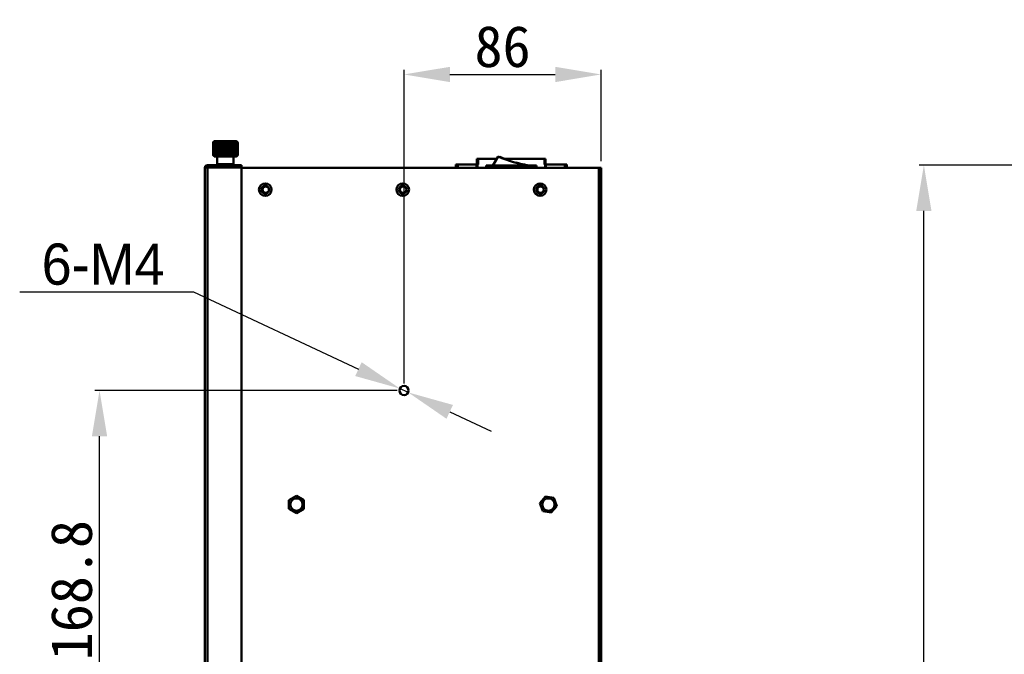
# Model space of a CAD drawing. Header units: millimetres. Extents: x 6596 to 7860, y -415 to 716.
# Tile 8 of 56: x 6596 to 7026, y 107 to 384. Entities that reach past the tile are written whole.
import ezdxf

# ---------------------------------------------------------------- set-up
doc = ezdxf.new("R2010")
doc.units = ezdxf.units.MM
doc.header["$LTSCALE"] = 81.675
doc.header["$PDMODE"] = 3
doc.header["$PDSIZE"] = 8
doc.layers.get('0').update_dxf_attribs({"linetype": 'CONTINUOUS'})
doc.layers.get('Defpoints').update_dxf_attribs({"linetype": 'CONTINUOUS'})
doc.layers.add('标注', color=4, linetype='CONTINUOUS', lineweight=13)
doc.layers.add('标注 @ 1', color=4, linetype='CONTINUOUS', lineweight=13)
doc.styles.get("Standard").update_dxf_attribs({"font": 'simfang_0.ttf'})
doc.dimstyles.new('18', dxfattribs={"dimscale": 0, "dimtxt": 18, "dimasz": 20, "dimexe": 2, "dimexo": 3, "dimgap": 3, "dimtad": 1, "dimtoh": 1, "dimdec": 1, "dimdsep": 46, "dimtxsty": 'Standard', "dimcen": 2.5, "dimclrd": 256, "dimclre": 4, "dimclrt": 256, "dimadec": 0, "dimazin": 0, "dimtfac": 1, "dimtdec": 1, "dimtmove": 0, "dimatfit": 3, "dimfxl": 5, "dimlwd": 25, "dimlwe": 25, "dimarcsym": 1})

# ---------------------------------------------------------------- blocks, each defined once
blk = doc.blocks.new('*D93')
at = {"layer": 'Defpoints', "color": 0, "transparency": 16777216}
for p in [(6631.26, 221.72), (6764.24, 221.72), (6764.24, 52.92)]:
    blk.add_point(p, dxfattribs=at)
at = {"layer": '标注', "color": 4, "linetype": 'Continuous', "lineweight": 25, "transparency": 16777216}
for p, q in [((6761.24, 221.72), (6629.26, 221.72)), ((6761.24, 52.92), (6629.26, 52.92))]:
    blk.add_line(p, q, dxfattribs=at)
at = {"layer": '标注', "linetype": 'Continuous', "lineweight": 25, "transparency": 16777216}
blk.add_line((6631.26, 72.92), (6631.26, 201.72), dxfattribs=at)
at = {"layer": '标注', "transparency": 16777216}
for points in [[(6627.93, 201.72), (6634.59, 201.72), (6631.26, 221.72)], [(6627.93, 72.92), (6634.59, 72.92), (6631.26, 52.92)]]:
    blk.add_solid(points, dxfattribs=at)
at = {"layer": '标注', "transparency": 16777216, "insert": (6619.1, 134.55), "char_height": 18, "attachment_point": 5, "rotation": 90}
blk.add_mtext('168.8', dxfattribs=at)
blk = doc.blocks.new('*D95')
at = {"layer": 'Defpoints', "color": 0, "transparency": 16777216}
for p in [(6762.43, 222.57), (6766.05, 220.88)]:
    blk.add_point(p, dxfattribs=at)
at = {"layer": '标注', "linetype": 'Continuous', "lineweight": 25, "transparency": 16777216}
for p, q in [((6596.41, 264.77), (6672.27, 264.77)), ((6672.27, 264.77), (6744.31, 231.05)), ((6766.05, 220.88), (6762.43, 222.57)), ((6784.16, 212.4), (6802.28, 203.92))]:
    blk.add_line(p, q, dxfattribs=at)
at = {"layer": '标注', "transparency": 16777216}
for points in [[(6745.73, 234.07), (6742.9, 228.03), (6762.43, 222.57)], [(6785.58, 215.42), (6782.75, 209.38), (6766.05, 220.88)]]:
    blk.add_solid(points, dxfattribs=at)
at = {"layer": '标注', "transparency": 16777216, "insert": (6632.84, 276.77), "char_height": 18, "attachment_point": 5}
blk.add_mtext('{\\fGulim|b0|i0|c134|p0;6-M4}', dxfattribs=at)
blk = doc.blocks.new('*D96')
at = {"layer": 'Defpoints', "color": 0, "transparency": 16777216}
for p in [(6850.24, 359.72), (6850.24, 318.92), (6764.24, 221.72)]:
    blk.add_point(p, dxfattribs=at)
at = {"layer": '标注', "color": 4, "linetype": 'Continuous', "lineweight": 25, "transparency": 16777216}
for p, q in [((6764.24, 224.72), (6764.24, 361.72)), ((6850.24, 321.92), (6850.24, 361.72))]:
    blk.add_line(p, q, dxfattribs=at)
at = {"layer": '标注', "linetype": 'Continuous', "lineweight": 25, "transparency": 16777216}
blk.add_line((6784.24, 359.72), (6830.24, 359.72), dxfattribs=at)
at = {"layer": '标注', "transparency": 16777216}
for points in [[(6784.24, 363.05), (6784.24, 356.38), (6764.24, 359.72)], [(6830.24, 363.05), (6830.24, 356.38), (6850.24, 359.72)]]:
    blk.add_solid(points, dxfattribs=at)
at = {"layer": '标注', "transparency": 16777216, "insert": (6807.24, 371.82), "char_height": 18, "attachment_point": 5}
blk.add_mtext('86', dxfattribs=at)
blk = doc.blocks.new('*D98')
at = {"layer": 'Defpoints', "color": 0, "transparency": 16777216}
for p in [(6991.2, 320.12), (7062.22, 320.12), (7034.87, -131.88)]:
    blk.add_point(p, dxfattribs=at)
at = {"layer": '标注', "color": 4, "linetype": 'Continuous', "lineweight": 25, "transparency": 16777216}
for p, q in [((7059.22, 320.12), (6989.2, 320.12)), ((7031.87, -131.88), (6989.2, -131.88))]:
    blk.add_line(p, q, dxfattribs=at)
at = {"layer": '标注', "linetype": 'Continuous', "lineweight": 25, "transparency": 16777216}
blk.add_line((6991.2, -111.88), (6991.2, 300.12), dxfattribs=at)
at = {"layer": '标注', "transparency": 16777216}
for points in [[(6987.86, 300.12), (6994.53, 300.12), (6991.2, 320.12)], [(6987.86, -111.88), (6994.53, -111.88), (6991.2, -131.88)]]:
    blk.add_solid(points, dxfattribs=at)
at = {"layer": '标注', "transparency": 16777216, "insert": (6979.09, 72.31), "char_height": 18, "attachment_point": 5, "rotation": 90}
blk.add_mtext('452', dxfattribs=at)

msp = doc.modelspace()

# ---------------------------------------------------------------- linework, layer by layer
at = {"linetype": 'Continuous', "lineweight": 50}
for p, q in [((6680.93, 330.11), (6680.87, 330.05)), ((6680.93, 330.11), (6680.87, 330.05)), ((6680.87, 324.45), (6680.87, 330.05)), ((6680.91, 330.05), (6680.87, 330.05)), ((6680.91, 330.05), (6680.91, 324.45)), ((6681, 324.45), (6681, 330.05)), ((6681.11, 330.05), (6681, 330.05)), ((6681.11, 330.05), (6681.11, 324.45)), ((6681.3, 330.49), (6681.22, 330.41)), ((6681.3, 330.49), (6681.22, 330.41)), ((6681.6, 330.49), (6681.28, 330.05)), ((6681.28, 324.45), (6681.28, 330.05)), ((6681.47, 330.05), (6681.28, 330.05)), ((6681.37, 330.55), (6681.3, 330.49)), ((6681.38, 330.49), (6681.31, 330.41)), ((6681.38, 330.49), (6681.31, 330.41)), ((6691.11, 330.55), (6681.37, 330.55)), ((6681.47, 330.05), (6681.47, 324.45)), ((6681.96, 330.49), (6681.72, 330.05)), ((6681.72, 324.45), (6681.72, 330.05)), ((6681.97, 330.05), (6681.72, 330.05)), ((6681.97, 330.05), (6681.97, 324.45)), ((6682.46, 330.49), (6682.29, 330.05)), ((6682.29, 324.45), (6682.29, 330.05)), ((6682.6, 330.05), (6682.29, 330.05)), ((6682.6, 330.05), (6682.6, 324.45)), ((6682.98, 324.45), (6682.98, 330.05)), ((6683.34, 330.05), (6682.98, 330.05)), ((6683.34, 330.05), (6683.34, 324.45)), ((6683.77, 324.02), (6683.77, 330.49)), ((6684.17, 330.05), (6683.77, 330.05)), ((6684.17, 330.05), (6684.55, 330.49)), ((6684.17, 330.05), (6684.17, 324.45)), ((6684.55, 324.02), (6684.55, 330.49)), ((6684.64, 324.45), (6684.64, 330.05)), ((6685.06, 330.05), (6684.64, 330.05)), ((6685.06, 330.05), (6685.38, 330.49)), ((6685.06, 330.05), (6685.06, 324.45)), ((6685.38, 324.02), (6685.38, 330.49)), ((6685.38, 330.49), (6685.55, 330.05)), ((6685.55, 324.45), (6685.55, 330.05)), ((6685.99, 330.05), (6685.55, 330.05)), ((6685.99, 330.05), (6686.24, 330.49)), ((6685.99, 330.05), (6685.99, 324.45)), ((6686.24, 324.02), (6686.24, 330.49)), ((6686.24, 330.49), (6686.49, 330.05)), ((6686.49, 324.45), (6686.49, 330.05)), ((6686.92, 330.05), (6686.49, 330.05)), ((6686.92, 330.05), (6687.09, 330.49)), ((6686.92, 330.05), (6686.92, 324.45)), ((6687.09, 324.02), (6687.09, 330.49)), ((6687.09, 330.49), (6687.41, 330.05)), ((6687.41, 324.45), (6687.41, 330.05)), ((6687.84, 330.05), (6687.41, 330.05)), ((6687.84, 330.05), (6687.84, 324.45)), ((6687.93, 324.02), (6687.93, 330.49)), ((6687.93, 330.49), (6688.31, 330.05)), ((6688.31, 324.45), (6688.31, 330.05)), ((6688.7, 330.05), (6688.31, 330.05)), ((6688.7, 324.02), (6688.7, 330.49)), ((6689.13, 324.45), (6689.13, 330.05)), ((6689.5, 330.05), (6689.13, 330.05)), ((6689.5, 330.05), (6689.5, 324.45)), ((6689.88, 324.45), (6689.88, 330.05)), ((6690.19, 330.05), (6689.88, 330.05)), ((6690.19, 330.05), (6690.02, 330.49)), ((6690.19, 330.05), (6690.19, 324.45)), ((6690.76, 330.05), (6690.51, 330.49)), ((6690.51, 324.45), (6690.51, 330.05)), ((6690.76, 330.05), (6690.51, 330.05)), ((6690.76, 330.05), (6690.76, 324.45)), ((6691.19, 330.05), (6690.87, 330.49)), ((6691.01, 324.45), (6691.01, 330.05)), ((6691.19, 330.05), (6691.01, 330.05)), ((6691.16, 330.41), (6691.1, 330.49)), ((6691.16, 330.41), (6691.1, 330.49)), ((6691.11, 330.55), (6691.17, 330.49)), ((6691.19, 330.05), (6691.19, 324.45)), ((6691.36, 324.45), (6691.36, 330.05)), ((6691.48, 330.05), (6691.36, 330.05)), ((6691.48, 330.05), (6691.48, 324.45)), ((6691.6, 330.05), (6691.55, 330.11)), ((6691.6, 330.05), (6691.55, 330.11)), ((6691.56, 324.45), (6691.56, 330.05)), ((6691.6, 330.05), (6691.56, 330.05)), ((6691.6, 330.05), (6691.6, 324.45)), ((6680.87, 324.45), (6680.91, 324.45)), ((6681, 324.45), (6681.11, 324.45)), ((6681.37, 324.03), (6681, 324.45)), ((6681.28, 324.45), (6681.47, 324.45)), ((6681.6, 324.02), (6681.28, 324.45)), ((6681.3, 324.02), (6681.37, 323.95)), ((6681.38, 324.02), (6681.37, 324.03)), ((6681.37, 323.95), (6691.11, 323.95)), ((6681.72, 324.45), (6681.97, 324.45)), ((6681.96, 324.02), (6681.72, 324.45)), ((6682.29, 324.45), (6682.6, 324.45)), ((6682.46, 324.02), (6682.29, 324.45)), ((6682.69, 320.52), (6682.69, 323.95)), ((6682.98, 324.45), (6683.34, 324.45)), ((6683.77, 324.45), (6684.17, 324.45)), ((6684.17, 324.45), (6684.55, 324.02)), ((6684.64, 324.45), (6685.06, 324.45)), ((6685.06, 324.45), (6685.38, 324.02)), ((6685.38, 324.02), (6685.55, 324.45)), ((6685.55, 324.45), (6685.99, 324.45)), ((6685.99, 324.45), (6686.24, 324.02)), ((6686.24, 324.02), (6686.49, 324.45)), ((6686.49, 324.45), (6686.92, 324.45)), ((6686.92, 324.45), (6687.09, 324.02)), ((6687.09, 324.02), (6687.41, 324.45)), ((6687.41, 324.45), (6687.84, 324.45)), ((6687.93, 324.02), (6688.31, 324.45)), ((6688.31, 324.45), (6688.7, 324.45)), ((6689.13, 324.45), (6689.5, 324.45)), ((6689.79, 320.52), (6689.79, 323.95)), ((6689.88, 324.45), (6690.19, 324.45)), ((6690.19, 324.45), (6690.02, 324.02)), ((6690.51, 324.45), (6690.76, 324.45)), ((6690.76, 324.45), (6690.51, 324.02)), ((6691.19, 324.45), (6690.87, 324.02)), ((6691.01, 324.45), (6691.19, 324.45)), ((6691.11, 324.03), (6691.1, 324.02)), ((6691.48, 324.45), (6691.11, 324.03)), ((6691.17, 324.02), (6691.11, 323.95)), ((6691.36, 324.45), (6691.48, 324.45)), ((6691.56, 324.45), (6691.6, 324.45)), ((6796.04, 320.42), (6796.04, 322.92)), ((6804.77, 322.92), (6796.04, 322.92)), ((6796.54, 322.92), (6796.54, 320.42)), ((6803.04, 319.92), (6805.35, 323.92)), ((6806.08, 323.71), (6806.05, 323.64)), ((6826.04, 322.92), (6807.99, 322.92)), ((6825.54, 320.42), (6825.54, 322.92)), ((6826.04, 322.92), (6826.04, 320.42)), ((6677.24, -102.58), (6677.24, 318.92)), ((6678.21, 319.1), (6678.44, 319.12)), ((6678.44, 320.12), (6678.44, 319.12)), ((6693.24, 320.12), (6678.44, 320.12)), ((6678.44, 319.12), (6678.44, -102.58)), ((6693.24, 319.12), (6678.44, 319.12)), ((6682.49, 320.32), (6682.69, 320.52)), ((6682.49, 320.12), (6682.49, 320.32)), ((6689.99, 320.32), (6682.49, 320.32)), ((6682.69, 320.52), (6689.79, 320.52)), ((6689.99, 320.32), (6689.79, 320.52)), ((6689.99, 320.12), (6689.99, 320.32)), ((6693.24, 320.12), (6693.24, 319.12)), ((6693.24, 319.12), (6693.24, -100.58)), ((6693.24, 318.92), (6850.24, 318.92)), ((6786.78, 318.92), (6786.78, 320.42)), ((6786.78, 320.42), (6796.54, 320.42)), ((6787.66, 320.42), (6787.66, 318.92)), ((6795.89, 318.92), (6795.89, 320.42)), ((6796.24, 320.42), (6796.24, 318.92)), ((6800.04, 319.92), (6800.04, 318.92)), ((6822.04, 319.92), (6800.04, 319.92)), ((6810.07, 322.16), (6810.04, 322.07)), ((6813, 321.27), (6812.97, 321.17)), ((6813.24, 321.2), (6813, 321.27)), ((6813.24, 321.2), (6813.22, 321.11)), ((6813.97, 321.02), (6813.94, 320.92)), ((6815.05, 320.76), (6815.04, 320.69)), ((6816.12, 320.53), (6816.1, 320.43)), ((6816.86, 320.38), (6816.84, 320.28)), ((6817.13, 320.33), (6816.86, 320.38)), ((6817.13, 320.33), (6817.11, 320.24)), ((6822.04, 319.92), (6822.04, 318.92)), ((6835.3, 320.42), (6825.54, 320.42)), ((6825.83, 318.92), (6825.83, 320.42)), ((6826.18, 320.42), (6826.18, 318.92)), ((6834.42, 318.92), (6834.42, 320.42)), ((6835.3, 318.92), (6835.3, 320.42)), ((6849.24, -102.58), (6849.24, 318.92)), ((6850.24, 318.92), (6850.24, -103.67)), ((6717.24, 175.68), (6713.99, 173.8)), ((6713.99, 173.8), (6713.99, 170.05)), ((6720.49, 173.8), (6717.24, 175.68)), ((6720.49, 170.05), (6720.49, 173.8)), ((6825.97, 175.45), (6823.54, 172.59)), ((6823.54, 172.59), (6824.81, 169.06)), ((6829.66, 174.79), (6825.97, 175.45)), ((6830.93, 171.26), (6829.66, 174.79)), ((6713.99, 170.05), (6717.24, 168.17)), ((6717.24, 168.17), (6720.49, 170.05)), ((6824.81, 169.06), (6828.51, 168.39)), ((6828.51, 168.39), (6830.93, 171.26))]:
    msp.add_line(p, q, dxfattribs=at)
for centre, radius in [((6703.64, 309.42), 2.75), ((6703.64, 309.42), 1.75), ((6703.84, 309.42), 1.4), ((6763.64, 309.42), 2.75), ((6763.64, 309.42), 1.75), ((6763.84, 309.42), 1.4), ((6823.64, 309.42), 2.75), ((6823.64, 309.42), 1.75), ((6823.84, 309.42), 1.4), ((6764.24, 221.72), 2), ((6717.24, 171.92), 2.7), ((6827.24, 171.92), 2.7)]:
    msp.add_circle(centre, radius, dxfattribs=at)
for centre, radius, start, end in [((6715.67, 293.31), 50.58, 132.6824, 133.4047), ((6715.43, 296.39), 48.24, 135.1534, 135.6526), ((6716.08, 299.82), 46.31, 138.655, 139.2419), ((6716.03, 291.36), 52.12, 131.3464, 132.0655), ((6716.45, 290.69), 52.66, 130.9118, 131.6295), ((6716.89, 291.36), 52.12, 131.3464, 132.0655), ((6717.36, 293.31), 50.58, 132.6824, 133.4047), ((6771.89, 312.69), 90.59, 168.6674, 168.9479), ((6718, 296.28), 48.39, 135.0189, 135.7427), ((6595.73, 312.69), 90.59, 11.0521, 11.3326), ((6780.24, 312), 94.15, 168.6728, 168.9428), ((6654.48, 296.28), 48.39, 44.2576, 44.9815), ((6597.09, 312), 94.15, 11.0572, 11.3272), ((6655.12, 293.31), 50.58, 46.5957, 47.3179), ((6655.59, 291.36), 52.12, 47.9349, 48.654), ((6656.02, 290.69), 52.66, 48.3709, 49.0886), ((6656.45, 291.36), 52.12, 47.9349, 48.654), ((6656.81, 293.31), 50.58, 46.5957, 47.3179), ((6662.83, 302.15), 40.08, 44.8369, 44.9973), ((6655.37, 298.93), 47.67, 40.767, 41.3372), ((6656.12, 295.47), 49.54, 44.354, 44.8401), ((6719.62, 362.23), 54.12, 224.2748, 224.4391), ((6715.67, 361.2), 50.58, 226.596, 227.3182), ((6714.34, 357.04), 46.71, 224.4299, 224.9896), ((6716.03, 363.14), 52.12, 227.9352, 228.6543), ((6716.45, 363.82), 52.66, 228.3711, 229.0889), ((6716.89, 363.14), 52.12, 227.9352, 228.6543), ((6717.36, 361.2), 50.58, 226.596, 227.3182), ((6771.59, 341.76), 90.28, 191.0518, 191.3333), ((6718, 358.22), 48.39, 224.2579, 224.9818), ((6596.03, 341.76), 90.28, 348.6667, 348.9482), ((6780.6, 342.58), 94.51, 191.058, 191.3269), ((6654.48, 358.22), 48.39, 315.0179, 315.7417), ((6596.74, 342.58), 94.51, 348.6731, 348.942), ((6655.12, 361.2), 50.58, 312.6815, 313.4037), ((6655.59, 363.14), 52.11, 311.3454, 312.0645), ((6656.02, 363.82), 52.66, 310.9108, 311.6285), ((6656.45, 363.14), 52.11, 311.3454, 312.0645), ((6656.81, 361.2), 50.58, 312.6815, 313.4037), ((6658.25, 356.93), 46.55, 315.0095, 315.5709), ((6652.4, 362.68), 54.76, 315.5631, 315.7256), ((6826.07, 369.43), 50, 245.5131, 261.9132), ((6826.07, 369.43), 49.9, 246.3797, 251.2964), ((6678.44, 318.92), 1.2, 90, 180), ((6826.07, 369.43), 49.9, 255.1004, 259.3634)]:
    msp.add_arc(centre, radius, start, end, dxfattribs=at)
msp.add_open_spline([(6677.24, 318.92), (6677.24, 318.93), (6677.27, 318.95), (6677.35, 318.98), (6677.55, 319.02), (6677.85, 319.06), (6678.09, 319.09), (6678.21, 319.1)], degree=3, knots=[0, 0, 0, 0, 0.028376, 0.085772, 0.294908, 0.611698, 1, 1, 1, 1], dxfattribs=at)

# ---------------------------------------------------------------- dimensions: what is measured, and where the dimension line sits
at = {"layer": '标注 @ 1'}
dim = msp.add_linear_dim(base=(6850.24, 359.72), p1=(6764.24, 221.72), p2=(6850.24, 318.92), dimstyle='18', override={"dimscale": 1, "dimtix": 0, "dimtofl": 1, "dimtmove": 0, "dimatfit": 3}, dxfattribs=at)
dim.commit()
dim.dimension.update_dxf_attribs({"geometry": '*D96', "text_midpoint": (6807.24, 359.72), "dimtype": 160})
for base, p1, p2, picture, middle in [((6991.2, 320.12), (7034.87, -131.88), (7062.22, 320.12), '*D98', (6991.2, 72.31)), ((6631.26, 221.72), (6764.24, 52.92), (6764.24, 221.72), '*D93', (6631.26, 134.55))]:
    dim = msp.add_linear_dim(base=base, p1=p1, p2=p2, angle=90, dimstyle='18', override={"dimscale": 1, "dimtix": 0, "dimtofl": 1, "dimtmove": 0, "dimatfit": 3}, dxfattribs=at)
    dim.commit()
    dim.dimension.update_dxf_attribs({"geometry": picture, "text_midpoint": middle, "dimtype": 160})
dim = msp.add_diameter_dim_2p(p1=(6766.05, 220.88), p2=(6762.43, 222.57), text='{\\fGulim|b0|i0|c134|p0;6-M4}', dimstyle='18', override={"dimscale": 1, "dimtix": 0, "dimtofl": 1, "dimtmove": 0, "dimatfit": 3}, dxfattribs=at)
dim.commit()
dim.dimension.update_dxf_attribs({"geometry": '*D95', "text_midpoint": (6632.84, 264.77), "dimtype": 163})

doc.saveas('drawing.dxf')
